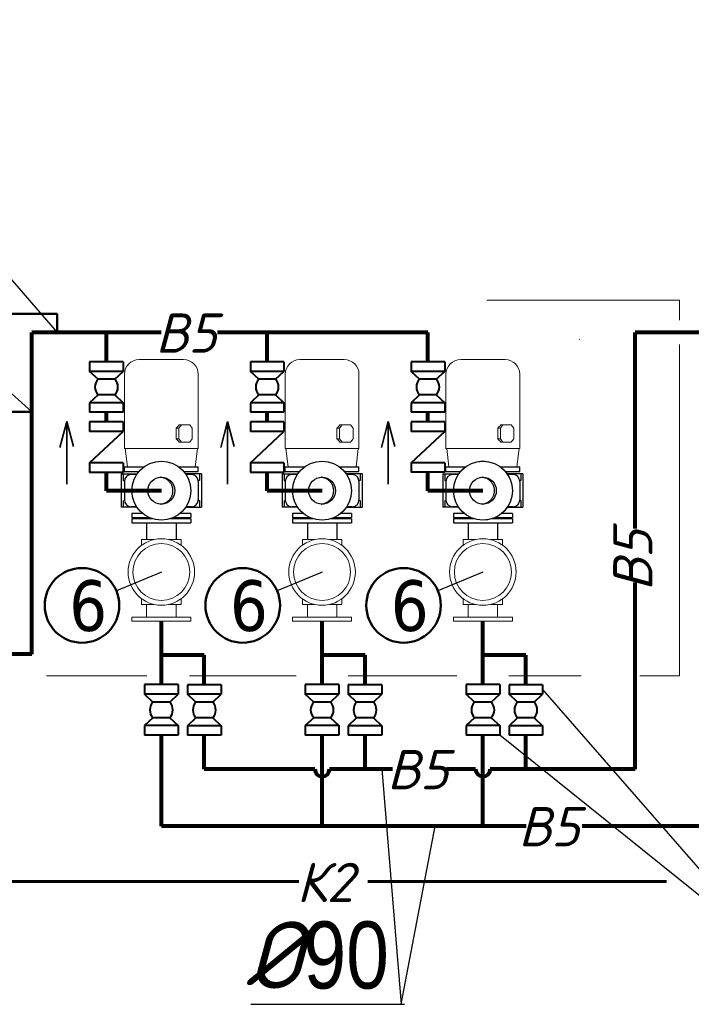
# Model space of a CAD drawing. Extents: x 4114239 to 5838486, y 780458 to 1383318.
# Tile 8 of 231: x 4331923 to 4336934, y 973140 to 980482. Entities that reach past the tile are written whole.
import ezdxf

# ---------------------------------------------------------------- set-up
doc = ezdxf.new("R2010")
doc.units = 0
doc.header["$MEASUREMENT"] = 0
for name, color, linetype, lineweight in [('1', 7, 'Continuous', 50), ('1-A', 1, 'Continuous', 40), ('Layer1', 7, 'Continuous', 40), ('Основные', 160, 'Continuous', 40), ('Стены', 5, 'Continuous', 30)]:
    doc.layers.add(name, color=color, linetype=linetype, lineweight=lineweight)
doc.layers.add('RURY-CIENKIE', color=5, linetype='Continuous')
doc.styles.add('GOST_P', font='isocpeui.ttf')
doc.styles.add('ГОСТ 250', font='isocpeui.ttf', dxfattribs={"height": 300})

msp = doc.modelspace()

# ---------------------------------------------------------------- linework, layer by layer
for p, q in [((4330181.938, 980481.6902), (4332201.82, 978148.4052)), ((4332013.7459, 977557.3985), (4330137.1042, 979229.5458)), ((4332681.1887, 977095.924), (4332696.2467, 977095.924)), ((4332681.1887, 977095.924), (4332681.1887, 976845.924)), ((4332696.2467, 977095.924), (4332696.2467, 977045.924)), ((4332696.2467, 977095.924), (4332799.584, 977095.924)), ((4332704.5566, 977147.0177), (4332849.3991, 977147.0177)), ((4332704.5566, 977112.9177), (4332704.5566, 977147.0177)), ((4332704.5566, 977112.9177), (4332812.7372, 977112.9177)), ((4332795.5372, 977089.924), (4332755.0229, 977089.924)), ((4333110.4571, 977147.0177), (4333255.2996, 977147.0177)), ((4333147.119, 977112.9177), (4333255.2996, 977112.9177)), ((4333263.6095, 977095.924), (4333160.2722, 977095.924)), ((4333204.8333, 977089.924), (4333164.319, 977089.924)), ((4333255.2996, 977112.9177), (4333255.2996, 977147.0177)), ((4333278.6675, 977095.924), (4333263.6095, 977095.924)), ((4333263.6095, 977095.924), (4333263.6095, 977045.924)), ((4333278.6675, 977095.924), (4333278.6675, 976845.924)), ((4333880.5858, 977095.924), (4333895.6438, 977095.924)), ((4333880.5858, 977095.924), (4333880.5858, 976845.924)), ((4333895.6438, 977095.924), (4333895.6438, 977045.924)), ((4333895.6438, 977095.924), (4333998.9811, 977095.924)), ((4333903.9537, 977147.0177), (4334048.7962, 977147.0177)), ((4333903.9537, 977112.9177), (4333903.9537, 977147.0177)), ((4333903.9537, 977112.9177), (4334012.1343, 977112.9177)), ((4333994.9343, 977089.924), (4333954.42, 977089.924)), ((4334309.8542, 977147.0177), (4334454.6967, 977147.0177)), ((4334346.5162, 977112.9177), (4334454.6967, 977112.9177)), ((4334463.0066, 977095.924), (4334359.6693, 977095.924)), ((4334404.2304, 977089.924), (4334363.7161, 977089.924)), ((4334454.6967, 977112.9177), (4334454.6967, 977147.0177)), ((4334478.0647, 977095.924), (4334463.0066, 977095.924)), ((4334463.0066, 977095.924), (4334463.0066, 977045.924)), ((4334478.0647, 977095.924), (4334478.0647, 976845.924)), ((4335080.524, 977095.924), (4335095.582, 977095.924)), ((4335080.524, 977095.924), (4335080.524, 976845.924)), ((4335095.582, 977095.924), (4335095.582, 977045.924)), ((4335095.582, 977095.924), (4335198.9193, 977095.924)), ((4335103.8919, 977147.0177), (4335248.7345, 977147.0177)), ((4335103.8919, 977112.9177), (4335103.8919, 977147.0177)), ((4335103.8919, 977112.9177), (4335212.0725, 977112.9177)), ((4335194.8726, 977089.924), (4335154.3583, 977089.924)), ((4335509.7925, 977147.0177), (4335654.635, 977147.0177)), ((4335546.4544, 977112.9177), (4335654.635, 977112.9177)), ((4335662.9449, 977095.924), (4335559.6076, 977095.924)), ((4335604.1686, 977089.924), (4335563.6544, 977089.924)), ((4335654.635, 977112.9177), (4335654.635, 977147.0177)), ((4335678.0029, 977095.924), (4335662.9449, 977095.924)), ((4335662.9449, 977095.924), (4335662.9449, 977045.924)), ((4335678.0029, 977095.924), (4335678.0029, 976845.924)), ((4332696.2467, 977045.924), (4332705.0849, 977045.924)), ((4332704.5566, 977038.5762), (4332704.5566, 976901.2718)), ((4333263.6095, 977045.924), (4333254.7713, 977045.924)), ((4333255.2996, 977038.5762), (4333255.2996, 976901.2718)), ((4333895.6438, 977045.924), (4333904.4821, 977045.924)), ((4333903.9537, 977038.5762), (4333903.9537, 976901.2718)), ((4334463.0066, 977045.924), (4334454.1684, 977045.924)), ((4334454.6967, 977038.5762), (4334454.6967, 976901.2718)), ((4335095.582, 977045.924), (4335104.4203, 977045.924)), ((4335103.8919, 977038.5762), (4335103.8919, 976901.2718)), ((4335662.9449, 977045.924), (4335654.1066, 977045.924)), ((4335654.635, 977038.5762), (4335654.635, 976901.2718)), ((4332696.2467, 976895.924), (4332696.2467, 976845.924)), ((4333255.0204, 976895.924), (4333263.6095, 976895.924)), ((4333263.6095, 976895.924), (4333263.6095, 976845.924)), ((4333895.6438, 976895.924), (4333895.6438, 976845.924)), ((4334454.4175, 976895.924), (4334463.0066, 976895.924)), ((4334463.0066, 976895.924), (4334463.0066, 976845.924)), ((4335095.582, 976895.924), (4335095.582, 976845.924)), ((4335654.3558, 976895.924), (4335662.9449, 976895.924)), ((4335662.9449, 976895.924), (4335662.9449, 976845.924)), ((4332696.2467, 976845.924), (4332681.1887, 976845.924)), ((4332798.203, 976845.924), (4332696.2467, 976845.924)), ((4332795.5372, 976849.924), (4332755.0229, 976849.924)), ((4332839.0771, 976800.924), (4332759.9281, 976800.924)), ((4332759.9281, 976800.924), (4332759.9281, 976770.924)), ((4333199.9281, 976800.924), (4333120.7791, 976800.924)), ((4333161.6532, 976845.924), (4333263.6095, 976845.924)), ((4333204.8333, 976849.924), (4333164.319, 976849.924)), ((4333199.9281, 976800.924), (4333199.9281, 976770.924)), ((4333263.6095, 976845.924), (4333278.6675, 976845.924)), ((4333895.6438, 976845.924), (4333880.5858, 976845.924)), ((4333997.6002, 976845.924), (4333895.6438, 976845.924)), ((4333994.9343, 976849.924), (4333954.42, 976849.924)), ((4334038.4742, 976800.924), (4333959.3252, 976800.924)), ((4333959.3252, 976800.924), (4333959.3252, 976770.924)), ((4334399.3252, 976800.924), (4334320.1762, 976800.924)), ((4334361.0503, 976845.924), (4334463.0066, 976845.924)), ((4334404.2304, 976849.924), (4334363.7161, 976849.924)), ((4334399.3252, 976800.924), (4334399.3252, 976770.924)), ((4334463.0066, 976845.924), (4334478.0647, 976845.924)), ((4335095.582, 976845.924), (4335080.524, 976845.924)), ((4335197.5384, 976845.924), (4335095.582, 976845.924)), ((4335194.8726, 976849.924), (4335154.3583, 976849.924)), ((4335238.4125, 976800.924), (4335159.2635, 976800.924)), ((4335159.2635, 976800.924), (4335159.2635, 976770.924)), ((4335599.2635, 976800.924), (4335520.1144, 976800.924)), ((4335560.9885, 976845.924), (4335662.9449, 976845.924)), ((4335604.1686, 976849.924), (4335563.6544, 976849.924)), ((4335599.2635, 976800.924), (4335599.2635, 976770.924)), ((4335662.9449, 976845.924), (4335678.0029, 976845.924)), ((4332759.9281, 976770.924), (4332886.1251, 976770.924)), ((4332911.2331, 976760.924), (4332759.9281, 976760.924)), ((4332759.9281, 976760.924), (4332759.9281, 976730.924)), ((4332759.9281, 976730.924), (4333199.9281, 976730.924)), ((4332869.9281, 976770.924), (4332869.9281, 976760.924)), ((4332869.9281, 976730.924), (4332869.9281, 976605.4088)), ((4333199.9281, 976760.924), (4333048.6231, 976760.924)), ((4333073.7311, 976770.924), (4333199.9281, 976770.924)), ((4333089.9281, 976770.924), (4333089.9281, 976760.924)), ((4333089.9281, 976730.924), (4333089.9281, 976605.4088)), ((4333199.9281, 976760.924), (4333199.9281, 976730.924)), ((4333959.3252, 976770.924), (4334085.5222, 976770.924)), ((4334110.6302, 976760.924), (4333959.3252, 976760.924)), ((4333959.3252, 976760.924), (4333959.3252, 976730.924)), ((4333959.3252, 976730.924), (4334399.3252, 976730.924)), ((4334069.3252, 976770.924), (4334069.3252, 976760.924)), ((4334069.3252, 976730.924), (4334069.3252, 976605.4088)), ((4334399.3252, 976760.924), (4334248.0202, 976760.924)), ((4334273.1282, 976770.924), (4334399.3252, 976770.924)), ((4334289.3252, 976770.924), (4334289.3252, 976760.924)), ((4334289.3252, 976730.924), (4334289.3252, 976605.4088)), ((4334399.3252, 976760.924), (4334399.3252, 976730.924)), ((4335159.2635, 976770.924), (4335285.4605, 976770.924)), ((4335310.5685, 976760.924), (4335159.2635, 976760.924)), ((4335159.2635, 976760.924), (4335159.2635, 976730.924)), ((4335159.2635, 976730.924), (4335599.2635, 976730.924)), ((4335269.2635, 976770.924), (4335269.2635, 976760.924)), ((4335269.2635, 976730.924), (4335269.2635, 976605.4088)), ((4335599.2635, 976760.924), (4335447.9584, 976760.924)), ((4335473.0664, 976770.924), (4335599.2635, 976770.924)), ((4335489.2635, 976770.924), (4335489.2635, 976760.924)), ((4335489.2635, 976730.924), (4335489.2635, 976605.4088)), ((4335599.2635, 976760.924), (4335599.2635, 976730.924)), ((4332979.9281, 976363.5637), (4332644.3657, 976222.5217)), ((4334179.3252, 976363.5637), (4333843.7628, 976222.5217)), ((4335379.2635, 976363.5637), (4335043.7011, 976222.5217)), ((4335825.0635, 975487.2082), (4337569.9797, 973487.3546)), ((4337569.9797, 973487.3546), (4335504.5635, 975147.0986)), ((4334624.2777, 974893.4556), (4334769.1938, 973140.2282)), ((4334769.1938, 973140.2282), (4335023.6775, 974467.9668))]:
    msp.add_line(p, q)
at = {"color": 0, "linetype": 'Continuous', "lineweight": 0}
for p, q in [((4336846.6079, 978390.4949), (4335409.6079, 978390.4949)), ((4336846.6079, 978240.4904), (4336846.6079, 978390.4949)), ((4336846.6079, 975590.4949), (4336846.6079, 978060.4904)), ((4332814.5566, 977947.924), (4333145.2996, 977947.924)), ((4334013.9537, 977947.924), (4334344.6967, 977947.924)), ((4335213.8919, 977947.924), (4335544.635, 977947.924)), ((4332704.5566, 977837.924), (4332704.5566, 977284.4266)), ((4333255.2996, 977837.924), (4333255.2996, 977284.4266)), ((4333903.9537, 977837.924), (4333903.9537, 977284.4266)), ((4334454.6967, 977837.924), (4334454.6967, 977284.4266)), ((4335103.8919, 977837.924), (4335103.8919, 977284.4266)), ((4335654.635, 977837.924), (4335654.635, 977284.4266)), ((4333110.1902, 977435.0043), (4333129.8093, 977459.7015)), ((4333113.1439, 977459.7015), (4333129.8093, 977459.7015)), ((4333129.8093, 977459.7015), (4333191.4446, 977459.7015)), ((4333191.4446, 977459.7015), (4333211.0636, 977435.0043)), ((4334309.5873, 977435.0043), (4334329.2064, 977459.7015)), ((4334312.541, 977459.7015), (4334329.2064, 977459.7015)), ((4334329.2064, 977459.7015), (4334390.8417, 977459.7015)), ((4334390.8417, 977459.7015), (4334410.4607, 977435.0043)), ((4335509.5256, 977435.0043), (4335529.1446, 977459.7015)), ((4335512.4793, 977459.7015), (4335529.1446, 977459.7015)), ((4335529.1446, 977459.7015), (4335590.7799, 977459.7015)), ((4335590.7799, 977459.7015), (4335610.399, 977435.0043)), ((4333090.5844, 977435.0043), (4333110.1902, 977435.0043)), ((4333090.5844, 977435.0043), (4333090.5844, 977357.4158)), ((4333110.1902, 977357.4158), (4333110.1902, 977435.0043)), ((4333211.0636, 977435.0043), (4333211.0636, 977357.4158)), ((4334289.9815, 977435.0043), (4334309.5873, 977435.0043)), ((4334289.9815, 977435.0043), (4334289.9815, 977357.4158)), ((4334309.5873, 977357.4158), (4334309.5873, 977435.0043)), ((4334410.4607, 977435.0043), (4334410.4607, 977357.4158)), ((4335489.9198, 977435.0043), (4335509.5256, 977435.0043)), ((4335489.9198, 977435.0043), (4335489.9198, 977357.4158)), ((4335509.5256, 977357.4158), (4335509.5256, 977435.0043)), ((4335610.399, 977435.0043), (4335610.399, 977357.4158)), ((4333090.5844, 977357.4158), (4333110.1902, 977357.4158)), ((4333129.8093, 977332.7186), (4333110.1902, 977357.4158)), ((4333113.1439, 977332.7186), (4333129.8093, 977332.7186)), ((4333191.4446, 977332.7186), (4333129.8093, 977332.7186)), ((4333211.0636, 977357.4158), (4333191.4446, 977332.7186)), ((4334289.9815, 977357.4158), (4334309.5873, 977357.4158)), ((4334329.2064, 977332.7186), (4334309.5873, 977357.4158)), ((4334312.541, 977332.7186), (4334329.2064, 977332.7186)), ((4334390.8417, 977332.7186), (4334329.2064, 977332.7186)), ((4334410.4607, 977357.4158), (4334390.8417, 977332.7186)), ((4335489.9198, 977357.4158), (4335509.5256, 977357.4158)), ((4335529.1446, 977332.7186), (4335509.5256, 977357.4158)), ((4335512.4793, 977332.7186), (4335529.1446, 977332.7186)), ((4335590.7799, 977332.7186), (4335529.1446, 977332.7186)), ((4335610.399, 977357.4158), (4335590.7799, 977332.7186)), ((4332704.5566, 977284.4266), (4333255.2996, 977284.4266)), ((4332726.4603, 977147.0177), (4332709.6912, 977284.4266)), ((4333233.3959, 977147.0177), (4333250.165, 977284.4266)), ((4333903.9537, 977284.4266), (4334454.6967, 977284.4266)), ((4333925.8575, 977147.0177), (4333909.0883, 977284.4266)), ((4334432.793, 977147.0177), (4334449.5622, 977284.4266)), ((4335103.8919, 977284.4266), (4335654.635, 977284.4266)), ((4335125.7957, 977147.0177), (4335109.0265, 977284.4266)), ((4335632.7312, 977147.0177), (4335649.5004, 977284.4266)), ((4332869.9281, 976605.4088), (4332869.9281, 976730.924)), ((4333089.9281, 976605.4088), (4333089.9281, 976730.924)), ((4334069.3252, 976605.4088), (4334069.3252, 976730.924)), ((4334289.3252, 976605.4088), (4334289.3252, 976730.924)), ((4335269.2635, 976605.4088), (4335269.2635, 976730.924)), ((4335489.2635, 976605.4088), (4335489.2635, 976730.924)), ((4332832.6697, 976605.4088), (4332924.3868, 976605.4088)), ((4332832.6697, 976605.4088), (4332832.6697, 976563.2856)), ((4333035.4694, 976605.4088), (4333127.1865, 976605.4088)), ((4333127.1865, 976605.4088), (4333127.1865, 976563.2856)), ((4334032.0668, 976605.4088), (4334123.7839, 976605.4088)), ((4334032.0668, 976605.4088), (4334032.0668, 976563.2856)), ((4334234.8665, 976605.4088), (4334326.5837, 976605.4088)), ((4334326.5837, 976605.4088), (4334326.5837, 976563.2856)), ((4335232.005, 976605.4088), (4335323.7221, 976605.4088)), ((4335232.005, 976605.4088), (4335232.005, 976563.2856)), ((4335434.8048, 976605.4088), (4335526.5219, 976605.4088)), ((4335526.5219, 976605.4088), (4335526.5219, 976563.2856)), ((4332832.6697, 976163.8418), (4332832.6697, 976121.7186)), ((4332832.6697, 976121.7186), (4332924.3868, 976121.7186)), ((4332869.9281, 976025.924), (4332869.9281, 976121.7186)), ((4333035.4694, 976121.7186), (4333127.1865, 976121.7186)), ((4333089.9281, 976025.924), (4333089.9281, 976121.7186)), ((4333127.1865, 976163.8418), (4333127.1865, 976121.7186)), ((4334032.0668, 976163.8418), (4334032.0668, 976121.7186)), ((4334032.0668, 976121.7186), (4334123.7839, 976121.7186)), ((4334069.3252, 976025.924), (4334069.3252, 976121.7186)), ((4334234.8665, 976121.7186), (4334326.5837, 976121.7186)), ((4334289.3252, 976025.924), (4334289.3252, 976121.7186)), ((4334326.5837, 976163.8418), (4334326.5837, 976121.7186)), ((4335232.005, 976163.8418), (4335232.005, 976121.7186)), ((4335232.005, 976121.7186), (4335323.7221, 976121.7186)), ((4335269.2635, 976025.924), (4335269.2635, 976121.7186)), ((4335434.8048, 976121.7186), (4335526.5219, 976121.7186)), ((4335489.2635, 976025.924), (4335489.2635, 976121.7186)), ((4335526.5219, 976163.8418), (4335526.5219, 976121.7186)), ((4333199.9281, 976025.924), (4332759.9281, 976025.924)), ((4332759.9281, 975995.924), (4332759.9281, 976025.924)), ((4332759.9281, 975995.924), (4333199.9281, 975995.924)), ((4333199.9281, 975995.924), (4333199.9281, 976025.924)), ((4334399.3252, 976025.924), (4333959.3252, 976025.924)), ((4333959.3252, 975995.924), (4333959.3252, 976025.924)), ((4333959.3252, 975995.924), (4334399.3252, 975995.924)), ((4334399.3252, 975995.924), (4334399.3252, 976025.924)), ((4335599.2635, 976025.924), (4335159.2635, 976025.924)), ((4335159.2635, 975995.924), (4335159.2635, 976025.924)), ((4335159.2635, 975995.924), (4335599.2635, 975995.924)), ((4335599.2635, 975995.924), (4335599.2635, 976025.924)), ((4332123.7459, 975590.4949), (4332872.9139, 975590.4949)), ((4334373.3941, 975590.4949), (4335185.2635, 975590.4949)), ((4335573.2635, 975590.4949), (4336113.2133, 975590.4949)), ((4336551.2825, 975590.4949), (4336846.6079, 975590.4949))]:
    msp.add_line(p, q, dxfattribs=at)
at = {"color": 1, "linetype": 'Continuous', "lineweight": 80}
for p, q in [((4332013.7459, 975750.6409), (4332013.7459, 978148.4052)), ((4332978.0495, 978148.4052, 41.0635), (4332013.7459, 978148.4052, 41.0635)), ((4332570.1743, 977930.758), (4332570.1743, 978148.4052)), ((4334968.9685, 978148.4052, 41.0635), (4333398.8617, 978148.4052, 41.0635)), ((4333769.5714, 977930.758), (4333769.5714, 978148.4052)), ((4334968.9685, 977930.798), (4334968.9685, 978148.4052)), ((4336516.2619, 976688.8511), (4336516.2619, 978150.4904)), ((4337121.0611, 978150.4904), (4336516.2619, 978150.4904)), ((4332570.1743, 977483.2978), (4332570.1743, 977554.158)), ((4333769.5714, 977483.2978), (4333769.5714, 977554.158)), ((4334968.9685, 977483.3378), (4334968.9685, 977554.198)), ((4332570.1743, 976969.944), (4332570.1743, 977106.6978)), ((4333769.5714, 976969.944), (4333769.5714, 977106.6978)), ((4334968.9685, 976969.984), (4334968.9685, 977106.7378)), ((4332979.9281, 976969.944), (4332570.1743, 976969.944)), ((4334179.3252, 976969.944), (4333769.5714, 976969.944)), ((4335378.7223, 976969.984), (4334968.9685, 976969.984)), ((4336516.2619, 974893.4556), (4336516.2619, 976285.7678)), ((4332979.9281, 975523.6986), (4332979.9281, 975995.924)), ((4334179.3252, 975523.6986), (4334179.3252, 975995.924)), ((4335379.2635, 975523.6986), (4335379.2635, 975995.924)), ((4332013.7459, 975750.6409, 41.0635), (4329569.5578, 975750.6409, 41.0635)), ((4333300.4281, 975742.5191), (4332979.9281, 975742.5191)), ((4333300.4281, 975522.9082), (4333300.4281, 975742.5191)), ((4334499.8252, 975742.5191), (4334179.3252, 975742.5191)), ((4334499.8252, 975522.9082), (4334499.8252, 975742.5191)), ((4335699.7635, 975742.5191), (4335379.2635, 975742.5191)), ((4335699.7635, 975522.9082), (4335699.7635, 975742.5191)), ((4332979.9281, 974467.9668), (4332979.9281, 975147.0986)), ((4333300.4281, 974893.4556), (4333300.4281, 975146.3082)), ((4334179.3252, 974467.9668), (4334179.3252, 975147.0986)), ((4334499.8252, 974893.4556), (4334499.8252, 975146.3082)), ((4335379.2635, 974467.9668), (4335379.2635, 975147.0986)), ((4335699.7635, 974893.4556), (4335699.7635, 975146.3082)), ((4334124.7219, 974893.4556), (4333300.4281, 974893.4556)), ((4334704.6805, 974893.4556), (4334235.1343, 974893.4556)), ((4335324.119, 974893.4556), (4335106.4864, 974893.4556)), ((4336516.2619, 974893.4556), (4335434.5314, 974893.4556)), ((4335702.6896, 974467.9668), (4332979.9281, 974467.9668)), ((4337176.2673, 974467.9668), (4336119.7005, 974467.9668))]:
    msp.add_line(p, q, dxfattribs=at)
at = {"color": 7, "linetype": 'Continuous', "lineweight": 40}
for p, q in [((4332570.1743, 977930.758), (4332444.8743, 977930.758)), ((4332444.8743, 977930.758), (4332444.8743, 977859.358)), ((4332695.4743, 977930.758), (4332570.1743, 977930.758)), ((4332695.4743, 977930.758), (4332695.4743, 977859.358)), ((4333769.5714, 977930.758), (4333644.2714, 977930.758)), ((4333644.2714, 977930.758), (4333644.2714, 977859.358)), ((4333894.8714, 977930.758), (4333769.5714, 977930.758)), ((4333894.8714, 977930.758), (4333894.8714, 977859.358)), ((4334968.9685, 977930.798), (4334843.6685, 977930.798)), ((4334843.6685, 977930.798), (4334843.6685, 977859.398)), ((4335094.2685, 977930.798), (4334968.9685, 977930.798)), ((4335094.2685, 977930.798), (4335094.2685, 977859.398)), ((4332570.1743, 977859.358), (4332444.8743, 977859.358)), ((4332507.5243, 977800.908), (4332444.8743, 977859.358)), ((4332695.4743, 977859.358), (4332570.1743, 977859.358)), ((4332632.8243, 977800.908), (4332695.4743, 977859.358)), ((4333769.5714, 977859.358), (4333644.2714, 977859.358)), ((4333706.9214, 977800.908), (4333644.2714, 977859.358)), ((4333894.8714, 977859.358), (4333769.5714, 977859.358)), ((4333832.2214, 977800.908), (4333894.8714, 977859.358)), ((4334968.9685, 977859.398), (4334843.6685, 977859.398)), ((4334906.3185, 977800.948), (4334843.6685, 977859.398)), ((4335094.2685, 977859.398), (4334968.9685, 977859.398)), ((4335031.6185, 977800.948), (4335094.2685, 977859.398)), ((4332507.5243, 977800.908), (4332507.5233, 977800.907)), ((4332570.1743, 977800.908), (4332507.5243, 977800.908)), ((4332632.8243, 977800.908), (4332570.1743, 977800.908)), ((4332632.8243, 977800.908), (4332632.8252, 977800.907)), ((4333706.9214, 977800.908), (4333706.9205, 977800.907)), ((4333769.5714, 977800.908), (4333706.9214, 977800.908)), ((4333832.2214, 977800.908), (4333769.5714, 977800.908)), ((4333832.2214, 977800.908), (4333832.2224, 977800.907)), ((4334906.3185, 977800.948), (4334906.3176, 977800.947)), ((4334968.9685, 977800.948), (4334906.3185, 977800.948)), ((4335031.6185, 977800.948), (4334968.9685, 977800.948)), ((4335031.6185, 977800.948), (4335031.6195, 977800.947)), ((4332507.5243, 977684.008), (4332444.8743, 977625.558)), ((4332570.1743, 977684.008), (4332507.5243, 977684.008)), ((4332632.8243, 977684.008), (4332570.1743, 977684.008)), ((4332632.8243, 977684.008), (4332695.4743, 977625.558)), ((4333706.9214, 977684.008), (4333644.2714, 977625.558)), ((4333769.5714, 977684.008), (4333706.9214, 977684.008)), ((4333832.2214, 977684.008), (4333769.5714, 977684.008)), ((4333832.2214, 977684.008), (4333894.8714, 977625.558)), ((4334906.3185, 977684.048), (4334843.6685, 977625.598)), ((4334968.9685, 977684.048), (4334906.3185, 977684.048)), ((4335031.6185, 977684.048), (4334968.9685, 977684.048)), ((4335031.6185, 977684.048), (4335094.2685, 977625.598)), ((4332570.1743, 977625.558), (4332444.8743, 977625.558)), ((4332444.8743, 977625.558), (4332444.8743, 977554.158)), ((4332695.4743, 977625.558), (4332570.1743, 977625.558)), ((4332695.4743, 977625.558), (4332695.4743, 977554.158)), ((4333769.5714, 977625.558), (4333644.2714, 977625.558)), ((4333644.2714, 977625.558), (4333644.2714, 977554.158)), ((4333894.8714, 977625.558), (4333769.5714, 977625.558)), ((4333894.8714, 977625.558), (4333894.8714, 977554.158)), ((4334968.9685, 977625.598), (4334843.6685, 977625.598)), ((4334843.6685, 977625.598), (4334843.6685, 977554.198)), ((4335094.2685, 977625.598), (4334968.9685, 977625.598)), ((4335094.2685, 977625.598), (4335094.2685, 977554.198)), ((4332570.1743, 977554.158), (4332444.8743, 977554.158)), ((4332695.4743, 977554.158), (4332570.1743, 977554.158)), ((4333769.5714, 977554.158), (4333644.2714, 977554.158)), ((4333894.8714, 977554.158), (4333769.5714, 977554.158)), ((4334968.9685, 977554.198), (4334843.6685, 977554.198)), ((4335094.2685, 977554.198), (4334968.9685, 977554.198)), ((4332570.1743, 977483.2978), (4332444.8743, 977483.2978)), ((4332444.8743, 977483.2978), (4332444.8743, 977411.8978)), ((4332695.4743, 977483.2978), (4332570.1743, 977483.2978)), ((4332695.4743, 977483.2978), (4332695.4743, 977411.8978)), ((4333769.5714, 977483.2978), (4333644.2714, 977483.2978)), ((4333644.2714, 977483.2978), (4333644.2714, 977411.8978)), ((4333894.8714, 977483.2978), (4333769.5714, 977483.2978)), ((4333894.8714, 977483.2978), (4333894.8714, 977411.8978)), ((4334968.9685, 977483.3378), (4334843.6685, 977483.3378)), ((4334843.6685, 977483.3378), (4334843.6685, 977411.9378)), ((4335094.2685, 977483.3378), (4334968.9685, 977483.3378)), ((4335094.2685, 977483.3378), (4335094.2685, 977411.9378)), ((4332570.1743, 977411.8978), (4332444.8743, 977411.8978)), ((4332444.8743, 977178.0978), (4332695.4743, 977411.8978)), ((4332695.4743, 977411.8978), (4332570.1743, 977411.8978)), ((4333769.5714, 977411.8978), (4333644.2714, 977411.8978)), ((4333644.2714, 977178.0978), (4333894.8714, 977411.8978)), ((4333894.8714, 977411.8978), (4333769.5714, 977411.8978)), ((4334968.9685, 977411.9378), (4334843.6685, 977411.9378)), ((4334843.6685, 977178.1378), (4335094.2685, 977411.9378)), ((4335094.2685, 977411.9378), (4334968.9685, 977411.9378)), ((4332570.1743, 977178.0978), (4332444.8743, 977178.0978)), ((4332444.8743, 977178.0978), (4332444.8743, 977106.6978)), ((4332695.4743, 977178.0978), (4332570.1743, 977178.0978)), ((4332695.4743, 977178.0978), (4332695.4743, 977106.6978)), ((4333769.5714, 977178.0978), (4333644.2714, 977178.0978)), ((4333644.2714, 977178.0978), (4333644.2714, 977106.6978)), ((4333894.8714, 977178.0978), (4333769.5714, 977178.0978)), ((4333894.8714, 977178.0978), (4333894.8714, 977106.6978)), ((4334968.9685, 977178.1378), (4334843.6685, 977178.1378)), ((4334843.6685, 977178.1378), (4334843.6685, 977106.7378)), ((4335094.2685, 977178.1378), (4334968.9685, 977178.1378)), ((4335094.2685, 977178.1378), (4335094.2685, 977106.7378)), ((4332570.1743, 977106.6978), (4332444.8743, 977106.6978)), ((4332695.4743, 977106.6978), (4332570.1743, 977106.6978)), ((4333769.5714, 977106.6978), (4333644.2714, 977106.6978)), ((4333894.8714, 977106.6978), (4333769.5714, 977106.6978)), ((4334968.9685, 977106.7378), (4334843.6685, 977106.7378)), ((4335094.2685, 977106.7378), (4334968.9685, 977106.7378)), ((4332979.9281, 975523.6986), (4332854.6281, 975523.6986)), ((4332854.6281, 975523.6986), (4332854.6281, 975452.2986)), ((4333105.2281, 975523.6986), (4332979.9281, 975523.6986)), ((4333105.2281, 975523.6986), (4333105.2281, 975452.2986)), ((4333300.4281, 975522.9082), (4333175.1281, 975522.9082)), ((4333175.1281, 975522.9082), (4333175.1281, 975451.5082)), ((4333425.7281, 975522.9082), (4333300.4281, 975522.9082)), ((4333425.7281, 975522.9082), (4333425.7281, 975451.5082)), ((4334179.3252, 975523.6986), (4334054.0252, 975523.6986)), ((4334054.0252, 975523.6986), (4334054.0252, 975452.2986)), ((4334304.6252, 975523.6986), (4334179.3252, 975523.6986)), ((4334304.6252, 975523.6986), (4334304.6252, 975452.2986)), ((4334499.8252, 975522.9082), (4334374.5252, 975522.9082)), ((4334374.5252, 975522.9082), (4334374.5252, 975451.5082)), ((4334625.1252, 975522.9082), (4334499.8252, 975522.9082)), ((4334625.1252, 975522.9082), (4334625.1252, 975451.5082)), ((4335379.2635, 975523.6986), (4335253.9635, 975523.6986)), ((4335253.9635, 975523.6986), (4335253.9635, 975452.2986)), ((4335504.5635, 975523.6986), (4335379.2635, 975523.6986)), ((4335504.5635, 975523.6986), (4335504.5635, 975452.2986)), ((4335699.7635, 975522.9082), (4335574.4635, 975522.9082)), ((4335574.4635, 975522.9082), (4335574.4635, 975451.5082)), ((4335825.0635, 975522.9082), (4335699.7635, 975522.9082)), ((4335825.0635, 975522.9082), (4335825.0635, 975451.5082)), ((4332979.9281, 975452.2986), (4332854.6281, 975452.2986)), ((4332917.2781, 975393.8486), (4332854.6281, 975452.2986)), ((4332917.2781, 975393.8486), (4332917.2772, 975393.8476)), ((4332979.9281, 975393.8486), (4332917.2781, 975393.8486)), ((4333105.2281, 975452.2986), (4332979.9281, 975452.2986)), ((4333042.5781, 975393.8486), (4332979.9281, 975393.8486)), ((4333042.5781, 975393.8486), (4333105.2281, 975452.2986)), ((4333042.5781, 975393.8486), (4333042.5791, 975393.8476)), ((4333300.4281, 975451.5082), (4333175.1281, 975451.5082)), ((4333237.7781, 975393.0582), (4333175.1281, 975451.5082)), ((4333237.7781, 975393.0582), (4333237.7772, 975393.0572)), ((4333300.4281, 975393.0582), (4333237.7781, 975393.0582)), ((4333425.7281, 975451.5082), (4333300.4281, 975451.5082)), ((4333363.0781, 975393.0582), (4333300.4281, 975393.0582)), ((4333363.0781, 975393.0582), (4333425.7281, 975451.5082)), ((4333363.0781, 975393.0582), (4333363.0791, 975393.0572)), ((4334179.3252, 975452.2986), (4334054.0252, 975452.2986)), ((4334116.6752, 975393.8486), (4334054.0252, 975452.2986)), ((4334116.6752, 975393.8486), (4334116.6743, 975393.8476)), ((4334179.3252, 975393.8486), (4334116.6752, 975393.8486)), ((4334304.6252, 975452.2986), (4334179.3252, 975452.2986)), ((4334241.9752, 975393.8486), (4334179.3252, 975393.8486)), ((4334241.9752, 975393.8486), (4334304.6252, 975452.2986)), ((4334241.9752, 975393.8486), (4334241.9762, 975393.8476)), ((4334499.8252, 975451.5082), (4334374.5252, 975451.5082)), ((4334437.1752, 975393.0582), (4334374.5252, 975451.5082)), ((4334437.1752, 975393.0582), (4334437.1743, 975393.0572)), ((4334499.8252, 975393.0582), (4334437.1752, 975393.0582)), ((4334625.1252, 975451.5082), (4334499.8252, 975451.5082)), ((4334562.4752, 975393.0582), (4334499.8252, 975393.0582)), ((4334562.4752, 975393.0582), (4334625.1252, 975451.5082)), ((4334562.4752, 975393.0582), (4334562.4762, 975393.0572)), ((4335379.2635, 975452.2986), (4335253.9635, 975452.2986)), ((4335316.6135, 975393.8486), (4335253.9635, 975452.2986)), ((4335316.6135, 975393.8486), (4335316.6125, 975393.8476)), ((4335379.2635, 975393.8486), (4335316.6135, 975393.8486)), ((4335504.5635, 975452.2986), (4335379.2635, 975452.2986)), ((4335441.9135, 975393.8486), (4335379.2635, 975393.8486)), ((4335441.9135, 975393.8486), (4335504.5635, 975452.2986)), ((4335441.9135, 975393.8486), (4335441.9144, 975393.8476)), ((4335699.7635, 975451.5082), (4335574.4635, 975451.5082)), ((4335637.1135, 975393.0582), (4335574.4635, 975451.5082)), ((4335637.1135, 975393.0582), (4335637.1125, 975393.0572)), ((4335699.7635, 975393.0582), (4335637.1135, 975393.0582)), ((4335825.0635, 975451.5082), (4335699.7635, 975451.5082)), ((4335762.4135, 975393.0582), (4335699.7635, 975393.0582)), ((4335762.4135, 975393.0582), (4335825.0635, 975451.5082)), ((4335762.4135, 975393.0582), (4335762.4144, 975393.0572)), ((4332917.2781, 975276.9486), (4332854.6281, 975218.4986)), ((4332979.9281, 975276.9486), (4332917.2781, 975276.9486)), ((4333042.5781, 975276.9486), (4332979.9281, 975276.9486)), ((4333042.5781, 975276.9486), (4333105.2281, 975218.4986)), ((4333237.7781, 975276.1582), (4333175.1281, 975217.7082)), ((4333300.4281, 975276.1582), (4333237.7781, 975276.1582)), ((4333363.0781, 975276.1582), (4333300.4281, 975276.1582)), ((4333363.0781, 975276.1582), (4333425.7281, 975217.7082)), ((4334116.6752, 975276.9486), (4334054.0252, 975218.4986)), ((4334179.3252, 975276.9486), (4334116.6752, 975276.9486)), ((4334241.9752, 975276.9486), (4334179.3252, 975276.9486)), ((4334241.9752, 975276.9486), (4334304.6252, 975218.4986)), ((4334437.1752, 975276.1582), (4334374.5252, 975217.7082)), ((4334499.8252, 975276.1582), (4334437.1752, 975276.1582)), ((4334562.4752, 975276.1582), (4334499.8252, 975276.1582)), ((4334562.4752, 975276.1582), (4334625.1252, 975217.7082)), ((4335316.6135, 975276.9486), (4335253.9635, 975218.4986)), ((4335379.2635, 975276.9486), (4335316.6135, 975276.9486)), ((4335441.9135, 975276.9486), (4335379.2635, 975276.9486)), ((4335441.9135, 975276.9486), (4335504.5635, 975218.4986)), ((4335637.1135, 975276.1582), (4335574.4635, 975217.7082)), ((4335699.7635, 975276.1582), (4335637.1135, 975276.1582)), ((4335762.4135, 975276.1582), (4335699.7635, 975276.1582)), ((4335762.4135, 975276.1582), (4335825.0635, 975217.7082)), ((4332979.9281, 975218.4986), (4332854.6281, 975218.4986)), ((4332854.6281, 975218.4986), (4332854.6281, 975147.0986)), ((4333105.2281, 975218.4986), (4332979.9281, 975218.4986)), ((4333105.2281, 975218.4986), (4333105.2281, 975147.0986)), ((4333300.4281, 975217.7082), (4333175.1281, 975217.7082)), ((4333175.1281, 975217.7082), (4333175.1281, 975146.3082)), ((4333425.7281, 975217.7082), (4333300.4281, 975217.7082)), ((4333425.7281, 975217.7082), (4333425.7281, 975146.3082)), ((4334179.3252, 975218.4986), (4334054.0252, 975218.4986)), ((4334054.0252, 975218.4986), (4334054.0252, 975147.0986)), ((4334304.6252, 975218.4986), (4334179.3252, 975218.4986)), ((4334304.6252, 975218.4986), (4334304.6252, 975147.0986)), ((4334499.8252, 975217.7082), (4334374.5252, 975217.7082)), ((4334374.5252, 975217.7082), (4334374.5252, 975146.3082)), ((4334625.1252, 975217.7082), (4334499.8252, 975217.7082)), ((4334625.1252, 975217.7082), (4334625.1252, 975146.3082)), ((4335379.2635, 975218.4986), (4335253.9635, 975218.4986)), ((4335253.9635, 975218.4986), (4335253.9635, 975147.0986)), ((4335504.5635, 975218.4986), (4335379.2635, 975218.4986)), ((4335504.5635, 975218.4986), (4335504.5635, 975147.0986)), ((4335699.7635, 975217.7082), (4335574.4635, 975217.7082)), ((4335574.4635, 975217.7082), (4335574.4635, 975146.3082)), ((4335825.0635, 975217.7082), (4335699.7635, 975217.7082)), ((4335825.0635, 975217.7082), (4335825.0635, 975146.3082)), ((4332979.9281, 975147.0986), (4332854.6281, 975147.0986)), ((4333105.2281, 975147.0986), (4332979.9281, 975147.0986)), ((4333300.4281, 975146.3082), (4333175.1281, 975146.3082)), ((4333425.7281, 975146.3082), (4333300.4281, 975146.3082)), ((4334179.3252, 975147.0986), (4334054.0252, 975147.0986)), ((4334304.6252, 975147.0986), (4334179.3252, 975147.0986)), ((4334499.8252, 975146.3082), (4334374.5252, 975146.3082)), ((4334625.1252, 975146.3082), (4334499.8252, 975146.3082)), ((4335379.2635, 975147.0986), (4335253.9635, 975147.0986)), ((4335504.5635, 975147.0986), (4335379.2635, 975147.0986)), ((4335699.7635, 975146.3082), (4335574.4635, 975146.3082)), ((4335825.0635, 975146.3082), (4335699.7635, 975146.3082))]:
    msp.add_line(p, q, dxfattribs=at)
at = {"lineweight": 35, "ltscale": 100}
for p, q in [((4332274.5887, 977485.158), (4332223.3297, 977292.6604)), ((4332274.5887, 977018.158), (4332274.5887, 977485.158)), ((4332274.5887, 977485.158), (4332324.0077, 977299.5699)), ((4333473.9858, 977485.158), (4333422.7269, 977292.6604)), ((4333473.9858, 977018.158), (4333473.9858, 977485.158)), ((4333473.9858, 977485.158), (4333523.4049, 977299.5699)), ((4334673.3829, 977485.198), (4334622.124, 977292.7004)), ((4334673.3829, 977018.198), (4334673.3829, 977485.198)), ((4334673.3829, 977485.198), (4334722.802, 977299.6099))]:
    msp.add_line(p, q, dxfattribs=at)
at = {"color": 20, "lineweight": 60, "ltscale": 33.333333}
for p, q in [((4332979.9281, 976969.944), (4332570.1743, 976969.944)), ((4334179.3252, 976969.944), (4333769.5714, 976969.944)), ((4335378.7223, 976969.984), (4334968.9685, 976969.984))]:
    msp.add_line(p, q, dxfattribs=at)
at = {"color": 32, "linetype": 'Continuous', "lineweight": 60}
for p, q in [((4328915.6481, 974056.0651), (4334006.0907, 974056.0651)), ((4334521.1455, 974056.0651), (4336750.1139, 974056.0651))]:
    msp.add_line(p, q, dxfattribs=at)
at = {"ltscale": 5}
msp.add_line((4333648.4819, 973140.2282), (4334795.4377, 973140.2282), dxfattribs=at)
for centre, radius in [((4332979.9281, 976969.924), 220), ((4334179.3252, 976969.924), 220), ((4335379.2635, 976969.924), 220), ((4332979.9281, 976969.924), 100), ((4334179.3252, 976969.924), 100), ((4335379.2635, 976969.924), 100)]:
    msp.add_circle(centre, radius)
at = {"color": 0, "linetype": 'Continuous', "lineweight": 0}
for centre, radius in [((4332979.9281, 976363.5637), 248.1409), ((4332979.9281, 976363.5637), 212.621), ((4334179.3252, 976363.5637), 248.1409), ((4334179.3252, 976363.5637), 212.621), ((4335379.2635, 976363.5637), 248.1409), ((4335379.2635, 976363.5637), 212.621)]:
    msp.add_circle(centre, radius, dxfattribs=at)
for centre, radius, start, end in [((4336097.8133, 978097.4795), 2.4, 0, 90), ((4332814.5566, 977837.924), 110, 90, 180), ((4333145.2996, 977837.924), 110, 0, 90), ((4334013.9537, 977837.924), 110, 90, 180), ((4334344.6967, 977837.924), 110, 0, 90), ((4335213.8919, 977837.924), 110, 90, 180), ((4335544.635, 977837.924), 110, 0, 90), ((4335379.2635, 976969.924), 220, 270, 143.43550499)]:
    msp.add_arc(centre, radius, start, end, dxfattribs=at)
at = {"color": 7, "linetype": 'Continuous', "lineweight": 40}
for centre, start, end in [((4332570.1722, 977742.458), 136.98634121, 223.01459495), ((4332570.1763, 977742.458), 316.98540505, 43.01365879), ((4333769.5694, 977742.458), 136.98634121, 223.01459495), ((4333769.5735, 977742.458), 316.98540505, 43.01365879), ((4334968.9665, 977742.498), 136.98634121, 223.01459495), ((4334968.9706, 977742.498), 316.98540505, 43.01365879), ((4332979.9261, 975335.3986), 136.98634121, 223.01459495), ((4332979.9302, 975335.3986), 316.98540505, 43.01365879), ((4333300.4261, 975334.6082), 136.98634121, 223.01459495), ((4333300.4302, 975334.6082), 316.98540505, 43.01365879), ((4334179.3232, 975335.3986), 136.98634121, 223.01459495), ((4334179.3273, 975335.3986), 316.98540505, 43.01365879), ((4334499.8232, 975334.6082), 136.98634121, 223.01459495), ((4334499.8273, 975334.6082), 316.98540505, 43.01365879), ((4335379.2614, 975335.3986), 136.98634121, 223.01459495), ((4335379.2655, 975335.3986), 316.98540505, 43.01365879), ((4335699.7614, 975334.6082), 136.98634121, 223.01459495), ((4335699.7655, 975334.6082), 316.98540505, 43.01365879)]:
    msp.add_arc(centre, 85.6806, start, end, dxfattribs=at)
for centre, start, end in [((4332755.9121, 977038.5762), 90.9920434, 180), ((4333203.9441, 977038.5762), 0, 89.0079566), ((4333955.3092, 977038.5762), 90.9920434, 180), ((4334403.3413, 977038.5762), 0, 89.0079566), ((4335155.2474, 977038.5762), 90.9920434, 180), ((4335603.2795, 977038.5762), 0, 89.0079566), ((4332755.9121, 976901.2718), 180, 269.0079566), ((4333203.9441, 976901.2718), 270.9920434, 0), ((4333955.3092, 976901.2718), 180, 269.0079566), ((4334403.3413, 976901.2718), 270.9920434, 0), ((4335155.2474, 976901.2718), 180, 269.0079566), ((4335603.2795, 976901.2718), 270.9920434, 0)]:
    msp.add_arc(centre, 51.3555, start, end)
at = {"color": 1, "linetype": 'Continuous', "lineweight": 80}
for centre in [(4334179.9281, 974893.4556), (4335379.3252, 974893.4556)]:
    msp.add_arc(centre, 55.2062, 180, 0, dxfattribs=at)
at = {"color": 0, "linetype": 'Continuous', "lineweight": 0, "extrusion": (0, 0, -1)}
for centre, major_axis, ratio, start_param, end_param in [((4332979.9281, 977500.2658), (260.8327, 260.8327), 0.338507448, 1.39224184, 1.483667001), ((4334179.3252, 977500.2658), (260.8327, 260.8327), 0.338507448, 1.39224184, 1.483667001), ((4335379.2635, 977500.2658), (260.8327, 260.8327), 0.338507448, 1.39224184, 1.483667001), ((4332979.9281, 977292.1544), (260.8327, -260.8327), 0.338507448, 4.799518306, 4.890943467), ((4334179.3252, 977292.1544), (260.8327, -260.8327), 0.338507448, 4.799518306, 4.890943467), ((4335379.2635, 977292.1544), (260.8327, -260.8327), 0.338507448, 4.799518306, 4.890943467), ((4333190.1289, 975636.3658), (0, 90), 0.001174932, 3.141592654, 3.148948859)]:
    msp.add_ellipse(centre, major_axis=major_axis, ratio=ratio, start_param=start_param, end_param=end_param, dxfattribs=at)
for points in [[(4332972.9668, 976870.1666), (4332973.8511, 976870.228), (4332974.7411, 976870.3016), (4332978.9395, 976870.7052), (4332982.2973, 976871.1948), (4332988.9443, 976872.5128), (4332992.2349, 976873.3414), (4332998.5864, 976875.2754), (4333001.6472, 976876.3806), (4333007.3918, 976878.75), (4333010.3416, 976880.124), (4333016.2093, 976883.2299), (4333019.1271, 976884.9619), (4333024.7702, 976888.7128), (4333027.4967, 976890.7325), (4333032.6314, 976894.9406), (4333035.0397, 976897.1289), (4333039.438, 976901.5013), (4333041.6324, 976903.8871), (4333045.8552, 976908.9764), (4333047.8834, 976911.68), (4333051.6521, 976917.279), (4333053.3934, 976920.1756), (4333056.5168, 976926.004), (4333057.899, 976928.9358), (4333060.2753, 976934.6306), (4333061.3809, 976937.6564), (4333063.3162, 976943.9367), (4333064.1457, 976947.1914), (4333065.4655, 976953.7672), (4333065.9559, 976957.0897), (4333066.5923, 976963.6303), (4333066.7384, 976966.8482), (4333066.7384, 976972.9999), (4333066.5923, 976976.2178), (4333065.9559, 976982.7583), (4333065.4655, 976986.0809), (4333064.1457, 976992.6567), (4333063.3162, 976995.9113), (4333061.3809, 977002.1917), (4333060.2753, 977005.2175), (4333057.899, 977010.9123), (4333056.5168, 977013.8441), (4333053.3934, 977019.6725), (4333051.6521, 977022.5691), (4333047.8834, 977028.1681), (4333045.8552, 977030.8717), (4333041.6324, 977035.961), (4333039.438, 977038.3468), (4333035.0397, 977042.7191), (4333032.6314, 977044.9075), (4333027.4967, 977049.1156), (4333024.7702, 977051.1353), (4333019.1271, 977054.8862), (4333016.2093, 977056.6182), (4333010.3416, 977059.7241), (4333007.3918, 977061.098), (4333001.6472, 977063.4675), (4332998.5864, 977064.5727), (4332992.2349, 977066.5067), (4332988.9443, 977067.3353), (4332982.2973, 977068.6533), (4332978.9395, 977069.1429), (4332974.7411, 977069.5465), (4332973.8511, 977069.62), (4332972.9668, 977069.6814)], [(4334172.3639, 976870.1666), (4334173.2482, 976870.228), (4334174.1382, 976870.3016), (4334178.3366, 976870.7052), (4334181.6944, 976871.1948), (4334188.3414, 976872.5128), (4334191.632, 976873.3414), (4334197.9835, 976875.2754), (4334201.0444, 976876.3806), (4334206.7889, 976878.75), (4334209.7388, 976880.124), (4334215.6064, 976883.2299), (4334218.5242, 976884.9619), (4334224.1673, 976888.7128), (4334226.8938, 976890.7325), (4334232.0285, 976894.9406), (4334234.4368, 976897.1289), (4334238.8351, 976901.5013), (4334241.0296, 976903.8871), (4334245.2523, 976908.9764), (4334247.2806, 976911.68), (4334251.0492, 976917.279), (4334252.7905, 976920.1756), (4334255.914, 976926.004), (4334257.2962, 976928.9358), (4334259.6724, 976934.6306), (4334260.778, 976937.6564), (4334262.7133, 976943.9367), (4334263.5429, 976947.1914), (4334264.8626, 976953.7672), (4334265.3531, 976957.0897), (4334265.9895, 976963.6303), (4334266.1355, 976966.8482), (4334266.1355, 976972.9999), (4334265.9895, 976976.2178), (4334265.3531, 976982.7583), (4334264.8626, 976986.0809), (4334263.5429, 976992.6567), (4334262.7133, 976995.9113), (4334260.778, 977002.1917), (4334259.6724, 977005.2175), (4334257.2962, 977010.9123), (4334255.914, 977013.8441), (4334252.7905, 977019.6725), (4334251.0492, 977022.5691), (4334247.2806, 977028.1681), (4334245.2523, 977030.8717), (4334241.0296, 977035.961), (4334238.8351, 977038.3468), (4334234.4368, 977042.7191), (4334232.0285, 977044.9075), (4334226.8938, 977049.1156), (4334224.1673, 977051.1353), (4334218.5242, 977054.8862), (4334215.6064, 977056.6182), (4334209.7388, 977059.7241), (4334206.7889, 977061.098), (4334201.0444, 977063.4675), (4334197.9835, 977064.5727), (4334191.632, 977066.5067), (4334188.3414, 977067.3353), (4334181.6944, 977068.6533), (4334178.3366, 977069.1429), (4334174.1382, 977069.5465), (4334173.2482, 977069.62), (4334172.3639, 977069.6814)], [(4335372.3022, 976870.1666), (4335373.1865, 976870.228), (4335374.0765, 976870.3016), (4335378.2748, 976870.7052), (4335381.6326, 976871.1948), (4335388.2796, 976872.5128), (4335391.5703, 976873.3414), (4335397.9217, 976875.2754), (4335400.9826, 976876.3806), (4335406.7272, 976878.75), (4335409.677, 976880.124), (4335415.5447, 976883.2299), (4335418.4624, 976884.9619), (4335424.1055, 976888.7128), (4335426.832, 976890.7325), (4335431.9667, 976894.9406), (4335434.375, 976897.1289), (4335438.7733, 976901.5013), (4335440.9678, 976903.8871), (4335445.1906, 976908.9764), (4335447.2188, 976911.68), (4335450.9875, 976917.279), (4335452.7288, 976920.1756), (4335455.8522, 976926.004), (4335457.2344, 976928.9358), (4335459.6106, 976934.6306), (4335460.7162, 976937.6564), (4335462.6515, 976943.9367), (4335463.4811, 976947.1914), (4335464.8008, 976953.7672), (4335465.2913, 976957.0897), (4335465.9277, 976963.6303), (4335466.0737, 976966.8482), (4335466.0737, 976972.9999), (4335465.9277, 976976.2178), (4335465.2913, 976982.7583), (4335464.8008, 976986.0809), (4335463.4811, 976992.6567), (4335462.6515, 976995.9113), (4335460.7162, 977002.1917), (4335459.6106, 977005.2175), (4335457.2344, 977010.9123), (4335455.8522, 977013.8441), (4335452.7288, 977019.6725), (4335450.9875, 977022.5691), (4335447.2188, 977028.1681), (4335445.1906, 977030.8717), (4335440.9678, 977035.961), (4335438.7733, 977038.3468), (4335434.375, 977042.7191), (4335431.9667, 977044.9075), (4335426.832, 977049.1156), (4335424.1055, 977051.1353), (4335418.4624, 977054.8862), (4335415.5447, 977056.6182), (4335409.677, 977059.7241), (4335406.7272, 977061.098), (4335400.9826, 977063.4675), (4335397.9217, 977064.5727), (4335391.5703, 977066.5067), (4335388.2796, 977067.3353), (4335381.6326, 977068.6533), (4335378.2748, 977069.1429), (4335374.0765, 977069.5465), (4335373.1865, 977069.62), (4335372.3022, 977069.6814)]]:
    msp.add_open_spline(points, degree=3, knots=[77.575522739, 77.575522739, 77.575522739, 77.575522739, 78.83637361, 78.83637361, 83.497055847, 83.497055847, 88.157738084, 88.157738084, 92.818420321, 92.818420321, 97.478803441, 97.478803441, 102.139186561, 102.139186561, 106.799569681, 106.799569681, 111.459952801, 111.459952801, 116.102308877, 116.102308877, 120.744664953, 120.744664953, 125.387021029, 125.387021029, 130.029377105, 130.029377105, 134.643099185, 134.643099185, 139.256821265, 139.256821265, 143.870543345, 143.870543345, 148.484265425, 148.484265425, 153.097987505, 153.097987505, 157.711709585, 157.711709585, 162.325431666, 162.325431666, 166.939153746, 166.939153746, 171.581509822, 171.581509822, 176.223865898, 176.223865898, 180.866221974, 180.866221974, 185.50857805, 185.50857805, 190.16896117, 190.16896117, 194.82934429, 194.82934429, 199.489727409, 199.489727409, 204.150110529, 204.150110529, 208.810792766, 208.810792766, 213.471475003, 213.471475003, 218.13215724, 218.13215724, 219.393008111, 219.393008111, 219.393008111, 219.393008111])
at = {"layer": '1'}
for centre in [(4332387.8707, 976114.7129), (4333587.2678, 976114.7129), (4334787.2061, 976114.7129)]:
    msp.add_circle(centre, 278.2308, dxfattribs=at)
at = {"layer": 'Layer1', "color": 134, "lineweight": 50, "true_color": 0x219c89}
for p, q in [((4328776.324, 978287.4868), (4332201.82, 978287.4868)), ((4332201.82, 978287.4868), (4332201.82, 978148.4052))]:
    msp.add_line(p, q, dxfattribs=at)
at = {"layer": 'RURY-CIENKIE', "color": 92, "lineweight": 50, "true_color": 0x00c200}
msp.add_line((4332013.7459, 977557.3985), (4328672.2423, 977557.3985), dxfattribs=at)
at = {"layer": 'Стены', "linetype": 'Continuous', "lineweight": 5}
for points in [[(4332872.9139, 975590.4949), (4332123.7459, 975590.4949)], [(4333985.3941, 975590.4949), (4333190.1281, 975590.4949)], [(4335185.2635, 975590.4949), (4334373.3941, 975590.4949)], [(4336113.2133, 975590.4949), (4335573.2635, 975590.4949)]]:
    msp.add_lwpolyline(points, dxfattribs=at)

# ---------------------------------------------------------------- texts
at = {"layer": '1', "ltscale": 20, "style": 'GOST_P'}
for s, p in [('В5', (4332935.9257, 977998.8995, 41.0635)), ('В5', (4334664.045, 974743.9499)), ('В5', (4335643.7226, 974318.4611)), ('К2', (4333988.983, 973902.868))]:
    msp.add_text(s, height=292.5, dxfattribs=at).set_placement(p)
msp.add_text('В5', height=292.5, rotation=90, dxfattribs=at).set_placement((4336643.8155, 976220.9246))
at = {"layer": '1-A', "char_height": 377.3952, "attachment_point": 7}
for insert in [(4332292.4244, 975917.1965), (4333491.8215, 975917.1965), (4334691.7597, 975917.1965)]:
    msp.add_mtext('\\P{\\fTahoma|b0|i0|c204|p32;6}', dxfattribs=dict(at, insert=insert))
at = {"layer": 'Основные', "color": 0, "insert": (4334677.8274, 973250.7282), "char_height": 500, "attachment_point": 9, "style": 'ГОСТ 250'}
msp.add_mtext('%%C{\\fArial Narrow|b0|i0|c204|p34;90}', dxfattribs=at)

doc.saveas('drawing.dxf')
